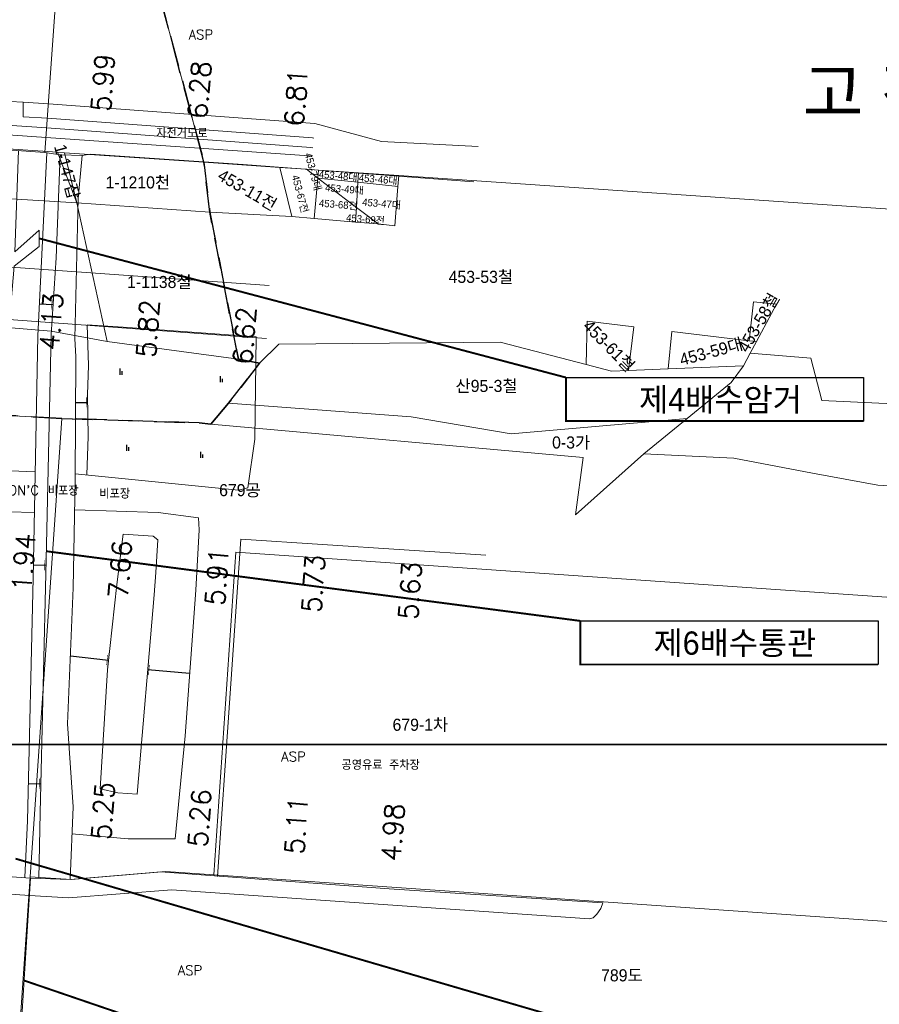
# Model space of a CAD drawing. Header units: metres. Extents: x 183400 to 184400, y 422200 to 427800.
# Tile 51 of 221: x 184110 to 184288, y 423746 to 423950. Entities that reach past the tile are written whole.
import ezdxf
from ezdxf.enums import TextEntityAlignment as Align

# ---------------------------------------------------------------- set-up
doc = ezdxf.new("R2010")
doc.units = ezdxf.units.M
doc.linetypes.add('DASHED2', pattern=[9.525, 6.35, -3.175])
for name, color, linetype in [('5212', 42, 'Continuous'), ('b', 7, 'Continuous'), ('NR', 7, 'Continuous'), ('구조물명칭_작업', 5, 'Continuous'), ('도면리-t', 252, 'Continuous'), ('동별경계', 3, 'DASHED2'), ('일람표', 7, 'Continuous'), ('횡단타점', 11, 'Continuous')]:
    doc.layers.add(name, color=color, linetype=linetype)
for name, color, linetype, lineweight in [('지번', 252, 'Continuous', 5), ('지적', 252, 'Continuous', 5), ('현황도', 7, 'Continuous', 5)]:
    doc.layers.add(name, color=color, linetype=linetype, lineweight=lineweight)
doc.layers.get('b').off()
doc.styles.add('GHS', font='ROMANS', dxfattribs={"bigfont": 'GHS'})
doc.styles.add('gwang', font='romans.shx', dxfattribs={"bigfont": ' WHGTXT.SHX'})
doc.styles.add('UPM', font='Gulim.ttf')
doc.styles.add('돋움', font='Dotum.ttf')
doc.styles.add('평면도1(프)$0$굴림', font='Gulim.ttf')

# ---------------------------------------------------------------- blocks, each defined once
blk = doc.blocks.new('b')
at = {"layer": '5212'}
for p, q in [((-0.25, 0.875), (-0.25, -0.375)), ((0.25, -0.375), (0.25, 0.375))]:
    blk.add_line(p, q, dxfattribs=at)

msp = doc.modelspace()

# ---------------------------------------------------------------- linework, layer by layer
at = {"layer": 'NR'}
for p, q in [((184114.53, 423890.95), (184117.37, 423890.77)), ((184122.02, 423870.56), (184124.52, 423870.6)), ((184113.32, 423837.04), (184115.91, 423836.98)), ((184120.95, 423818.24), (184128.81, 423817.37)), ((184145.57, 423814.64), (184136.91, 423815.39)), ((184112.25, 423791.91), (184114.86, 423791.85))]:
    msp.add_line(p, q, dxfattribs=at)
for points in [[(184117.23, 423891.83), (184117.09, 423889.73), (184117.12, 423891.84), (184116.99, 423889.74)], [(184117.36, 423892.27), (184117.17, 423889.28), (184117.26, 423892.28), (184117.06, 423889.28)], [(184117.5, 423892.71), (184117.24, 423888.82), (184117.39, 423892.72), (184117.14, 423888.83)], [(184124.29, 423871.65), (184124.33, 423869.55), (184124.18, 423871.65), (184124.22, 423869.55)], [(184124.38, 423872.1), (184124.44, 423869.1), (184124.28, 423872.1), (184124.33, 423869.1)], [(184124.48, 423872.55), (184124.55, 423868.65), (184124.38, 423872.55), (184124.45, 423868.65)], [(184115.84, 423838.48), (184115.77, 423835.48), (184115.74, 423838.48), (184115.67, 423835.48)], [(184115.96, 423838.93), (184115.87, 423835.03), (184115.85, 423838.93), (184115.76, 423835.03)], [(184115.73, 423838.03), (184115.68, 423835.93), (184115.62, 423838.04), (184115.57, 423835.94)], [(184128.71, 423818.43), (184128.48, 423816.35), (184128.61, 423818.45), (184128.38, 423816.36)], [(184128.87, 423818.87), (184128.54, 423815.89), (184128.76, 423818.88), (184128.43, 423815.9)], [(184129.02, 423819.31), (184128.59, 423815.43), (184128.92, 423819.32), (184128.49, 423815.44)], [(184136.75, 423813.44), (184137.08, 423817.33), (184136.85, 423813.43), (184137.19, 423817.32)], [(184136.89, 423813.88), (184137.15, 423816.87), (184136.99, 423813.87), (184137.25, 423816.86)], [(184137.03, 423814.32), (184137.21, 423816.41), (184137.14, 423814.31), (184137.32, 423816.41)], [(184114.91, 423793.8), (184114.82, 423789.9), (184114.8, 423793.8), (184114.71, 423789.9)], [(184114.68, 423792.91), (184114.63, 423790.81), (184114.57, 423792.91), (184114.52, 423790.81)], [(184114.79, 423793.35), (184114.72, 423790.35), (184114.69, 423793.36), (184114.62, 423790.36)]]:
    msp.add_solid(points, dxfattribs=at)
at = {"layer": '구조물명칭_작업', "ltscale": 20, "const_width": 0.4}
for points in [[(184223.27, 423875.73), (184114.49, 423904.45)], [(184284.74, 423866.73), (184223.27, 423866.73), (184223.27, 423875.73)], [(184226.26, 423825.48), (184116.1, 423839.85)], [(184287.73, 423816.48), (184226.26, 423816.48), (184226.26, 423825.48)], [(184219.94, 423744.18), (184109.62, 423776.4)], [(184225.55, 423712.26), (184111.39, 423751.25)]]:
    msp.add_lwpolyline(points, dxfattribs=at)
at = {"layer": '구조물명칭_작업', "linetype": 'Continuous'}
for points in [[(184223.27, 423875.73), (184284.74, 423875.73), (184284.74, 423866.73)], [(184226.26, 423825.48), (184287.73, 423825.48), (184287.73, 423816.48)]]:
    msp.add_lwpolyline(points, dxfattribs=at)
at = {"layer": '동별경계', "linetype": 'DASHED2'}
for points in [[(183919.36, 422200), (183983.23, 422264.19), (184005.06, 422579.57), (184028.42, 422916.95), (184030.49, 422946.88), (184094.22, 423868.64), (184119.18, 423867.3), (184147.53, 423866.35), (184149.98, 423866.13), (184153.63, 423870.43), (184160.01, 423878.68), (184155.65, 423879.54), (184149.75, 423909.83), (184148.52, 423920.17), (184139.19, 423955.37)], [(184139.19, 423955.37), (184148.52, 423920.17), (184149.75, 423909.83), (184155.65, 423879.54), (184160.01, 423878.68), (184153.63, 423870.43), (184149.98, 423866.13), (184147.53, 423866.35), (184119.18, 423867.3), (184094.22, 423868.64), (184030.49, 422946.88)]]:
    msp.add_lwpolyline(points, dxfattribs=at)
at = {"layer": '일람표'}
for points in [[(183800, 423800), (184400, 423800), (184400, 424200), (183800, 424200)], [(183800, 423400), (184400, 423400), (184400, 423800), (183800, 423800)]]:
    msp.add_lwpolyline(points, close=True, dxfattribs=at)
at = {"layer": '지적', "linetype": 'Continuous'}
for points in [[(183800, 423944.01), (183806.6, 423943.56), (183833.96, 423941.69), (183860.89, 423939.84), (183888.04, 423937.99), (183915.16, 423936.13), (183942.58, 423934.26), (183969.64, 423932.41), (183996.86, 423930.54), (184018.75, 423929.05), (184078.53, 423924.96), (184118.29, 423922.24), (184119.7, 423922.14), (184148.52, 423920.17), (184139.19, 423955.37), (184136.83, 423963.56), (184139.96, 423969.36), (184133.46, 423991.33), (184122.42, 423992.08), (184082.8, 423994.79), (184050.82, 423996.98), (183800, 424014.11)], [(184133.46, 423991.33), (184139.96, 423969.36), (184136.83, 423963.56), (184139.19, 423955.37), (184148.52, 423920.17), (184164.2, 423919.1), (184169.68, 423918.72), (184172.19, 423918.55), (184180.44, 423917.99), (184188.78, 423917.42), (184297.33, 423909.99), (184303.94, 423909.54), (184308.43, 423909.23), (184369.91, 423905.03), (184370.19, 423905.01), (184400, 423902.97)], [(184078.53, 423924.96), (184072.38, 423915.27), (184072.35, 423914.85), (184122.26, 423911.82), (184118.29, 423922.24), (184078.53, 423924.96)], [(183800, 423910.2), (183913.54, 423901.43), (183947.49, 423898.87), (183983.4, 423896), (183995.58, 423895.08), (184014.03, 423893.44), (184051.64, 423890.49), (184070.68, 423888.99), (184105.36, 423886.23), (184116.97, 423885.31), (184128.52, 423883.17), (184122.26, 423911.82), (184072.35, 423914.85), (184029.62, 423915.66), (184009.58, 423915.1), (183930.83, 423913.9), (183852.47, 423919.59), (183800, 423923.25)], [(184118.29, 423922.24), (184122.26, 423911.82), (184119.7, 423922.14), (184118.29, 423922.24)], [(184119.7, 423922.14), (184122.26, 423911.82), (184149.75, 423909.83), (184148.52, 423920.17), (184119.7, 423922.14)], [(184148.52, 423920.17), (184149.75, 423909.83), (184166.68, 423908.94), (184164.2, 423919.1), (184148.52, 423920.17)], [(184164.2, 423919.1), (184166.68, 423908.94), (184171.32, 423908.56), (184172.05, 423916.91), (184169.68, 423918.72), (184164.2, 423919.1)], [(184169.68, 423918.72), (184172.05, 423916.91), (184172.19, 423918.55), (184169.68, 423918.72)], [(184172.19, 423918.55), (184172.05, 423916.91), (184180.3, 423916.06), (184180.44, 423917.99), (184172.19, 423918.55)], [(184180.44, 423917.99), (184180.3, 423916.06), (184188.59, 423915.14), (184188.78, 423917.42), (184180.44, 423917.99)], [(184188.78, 423917.42), (184188.59, 423915.14), (184187.92, 423907.02), (184184.48, 423907.44), (184179.83, 423907.83), (184171.32, 423908.56), (184166.68, 423908.94), (184149.75, 423909.83), (184155.65, 423879.54), (184160.01, 423878.68), (184164.01, 423882.59), (184209.71, 423883.04), (184227.48, 423878.41), (184227.68, 423887.35), (184237.28, 423886.19), (184236.23, 423877.2), (184244.38, 423877.53), (184245.15, 423885.22), (184261.12, 423883.31), (184262.04, 423891.32), (184266.75, 423890.86), (184262.6, 423883.14), (184261.32, 423880.77), (184273.85, 423879.73), (184276.13, 423870.97), (184318.88, 423868.99)], [(184172.05, 423916.91), (184171.32, 423908.56), (184179.83, 423907.83), (184180.01, 423910.85), (184172.05, 423916.91)], [(184172.05, 423916.91), (184180.01, 423910.85), (184180.3, 423916.06), (184172.05, 423916.91)], [(184180.3, 423916.06), (184180.01, 423910.85), (184184.48, 423907.44), (184187.92, 423907.02), (184188.59, 423915.14), (184180.3, 423916.06)], [(184297.33, 423909.99), (184188.78, 423917.42)], [(184122.26, 423911.82), (184128.52, 423883.17), (184155.65, 423879.54), (184149.75, 423909.83), (184122.26, 423911.82)], [(183800, 423886.18), (183826.81, 423884.54), (183886.14, 423880.94), (183959.8, 423876.44), (184031.49, 423872.16), (184069.25, 423869.98), (184094.22, 423868.64), (184119.18, 423867.3), (184147.53, 423866.35), (184149.98, 423866.13), (184153.63, 423870.43), (184160.01, 423878.68), (184155.65, 423879.54), (184128.52, 423883.17), (184116.97, 423885.31), (184105.36, 423886.23), (184070.68, 423888.99), (184051.64, 423890.49), (184014.03, 423893.44), (183995.58, 423895.08), (183983.4, 423896), (183947.49, 423898.87), (183913.54, 423901.43), (183800, 423910.2)], [(184180.01, 423910.85), (184179.83, 423907.83), (184184.48, 423907.44), (184180.01, 423910.85)], [(184262.04, 423891.32), (184261.12, 423883.31), (184262.6, 423883.14), (184266.75, 423890.86), (184262.04, 423891.32)], [(184227.68, 423887.35), (184227.48, 423878.41), (184232.68, 423877.06), (184236.23, 423877.2), (184237.28, 423886.19), (184227.68, 423887.35)], [(184245.15, 423885.22), (184244.38, 423877.53), (184259.92, 423878.16), (184261.32, 423880.77), (184262.6, 423883.14), (184261.12, 423883.31), (184245.15, 423885.22)], [(184209.71, 423883.04), (184164.01, 423882.59), (184160.01, 423878.68), (184153.63, 423870.43), (184191.34, 423867.59), (184211.95, 423864.1), (184248.32, 423867.3), (184257.38, 423874.72), (184259.92, 423878.16), (184244.38, 423877.53), (184236.23, 423877.2), (184232.68, 423877.06), (184227.48, 423878.41), (184209.71, 423883.04)], [(184261.32, 423880.77), (184259.92, 423878.16), (184257.38, 423874.72), (184248.32, 423867.3), (184239.37, 423859.97), (184257.97, 423859.05), (184274.21, 423855.99), (184287.65, 423853.5), (184319.24, 423851.61), (184337.6, 423850.79), (184324.43, 423858.3), (184318.88, 423868.99), (184276.13, 423870.97), (184273.85, 423879.73), (184261.32, 423880.77)], [(184153.63, 423870.43), (184149.98, 423866.13), (184226.81, 423859.22), (184225.27, 423847.38), (184239.37, 423859.97), (184248.32, 423867.3), (184211.95, 423864.1), (184191.34, 423867.59), (184153.63, 423870.43)], [(184094.22, 423868.64), (184030.49, 422946.88), (184055.43, 422945.15), (184089.9, 423443.97), (184091.63, 423468.92), (184110.57, 423742.74), (184112.64, 423772.67), (184119.18, 423867.3), (184094.22, 423868.64)], [(184119.18, 423867.3), (184112.64, 423772.67), (184121.13, 423772.08), (184140.65, 423773.74), (184150.55, 423773.06), (184155.13, 423839.67), (184400, 423822.76)], [(184400, 423844.02), (184387.84, 423844.73), (184365.46, 423846.56), (184352.93, 423848.21), (184339.22, 423850.72), (184337.6, 423850.79), (184319.24, 423851.61), (184287.65, 423853.5), (184274.21, 423855.99), (184257.97, 423859.05), (184239.37, 423859.97), (184225.27, 423847.38), (184226.81, 423859.22), (184149.98, 423866.13), (184147.53, 423866.35), (184119.18, 423867.3)], [(184155.13, 423839.67), (184150.55, 423773.06), (184324.38, 423761.04)], [(184400, 423822.76), (184155.13, 423839.67)], [(184140.65, 423773.74), (184121.13, 423772.08), (184112.64, 423772.67), (184110.57, 423742.74), (184123.46, 423741.86), (184157.52, 423739.5), (184194.21, 423736.96), (184208.52, 423735.97), (184220.56, 423732.13), (184233.91, 423731.21), (184271.09, 423728.64), (184273.85, 423728.92), (184288.66, 423730.43), (184301.41, 423729.55), (184324.38, 423727.96)], [(184324.38, 423761.04), (184150.55, 423773.06), (184140.65, 423773.74)]]:
    msp.add_lwpolyline(points, dxfattribs=at)
at = {"layer": '현황도'}
for p, q in [((184120.62, 423991.97), (184115.7, 423922.17)), ((184115.7, 423922.17), (184081.2, 423924.68)), ((184118.85, 423921.67), (184123.43, 423921.57)), ((184131.87, 423886.13), (184124.41, 423886.61)), ((184062.95, 423775.79), (184112.74, 423772.37)), ((184112.74, 423772.37), (184110.83, 423742.67))]:
    msp.add_line(p, q, dxfattribs=at)
for points in [[(184017.95, 423935.78), (184102.88, 423929.95), (184103.07, 423932.96), (184111.17, 423932.58), (184111.17, 423929.57), (184116.2, 423929.24)], [(184116.06, 423927.24), (184017.38, 423933.9)], [(184019.46, 423932.02), (184115.92, 423925.29)], [(184111.17, 423932.58), (184116.41, 423932.21)], [(184205.13, 423923.43), (184185.22, 423924.45), (184171.43, 423928.19), (184116.41, 423932.21)], [(184171.24, 423925.14), (184170.92, 423925.22), (184116.2, 423929.24)], [(184171.04, 423923.12), (184170.58, 423923.24), (184116.06, 423927.24)], [(184170.86, 423921.3), (184170.28, 423921.46), (184115.92, 423925.29)], [(184108.31, 423856.77), (184108.06, 423883.42), (184109.34, 423898.69), (184114.49, 423902.77), (184114.49, 423906.13), (184109.48, 423901.67), (184110.24, 423922.57)], [(184111.51, 423772.57), (184112.07, 423784.23), (184113.27, 423834.28), (184114.2, 423884.34), (184116.1, 423922.1)], [(184114.44, 423772.31), (184114.72, 423785.83), (184115.94, 423838.17), (184116.96, 423884.59), (184118, 423900.42), (184118.85, 423921.67), (184115.7, 423922.17)], [(184120.9, 423772.1), (184121.5, 423787.08), (184120.36, 423804.26), (184121.54, 423832.29), (184121.97, 423854.55), (184122.05, 423879.98), (184121.88, 423883.78), (184122.55, 423912.7), (184123.41, 423921.56), (184125.12, 423921.81), (184156.65, 423919.68), (184204.28, 423916.12)], [(184012.65, 423905.33), (184161.97, 423894.72)], [(184161.44, 423883.81), (184012.1, 423894.79)], [(184124.35, 423855.62), (184124.65, 423863.52), (184124.49, 423872.21), (184124.71, 423878.18), (184124.41, 423886.61)], [(184131.87, 423886.13), (184159.31, 423884.14)], [(184121.97, 423855.85), (184155.69, 423852.5), (184157.59, 423852.94), (184159.05, 423863.01), (184159.31, 423884.14)], [(184108.42, 423853.44), (184108.59, 423856.46), (184113.68, 423856.28)], [(184108.1, 423848.03), (184113.52, 423847.83)], [(184121.28, 423781.54), (184132.87, 423780.48), (184142.56, 423780.48), (184144.63, 423801.78), (184146.82, 423831.81), (184147.56, 423844.25), (184147.38, 423846.78), (184139.06, 423847.86), (184121.85, 423848.41)], [(184130.54, 423833.01), (184128.59, 423815.39), (184127.09, 423790.79), (184130.76, 423789.97), (184134.71, 423789.7), (184138.25, 423830.88), (184138.59, 423835.47), (184139.02, 423842.22), (184138.04, 423842.99), (184131.87, 423843.41), (184130.54, 423833.01)], [(184151.36, 423772.75), (184156.13, 423842.36), (184206.74, 423839.08)], [(183987.14, 423777.53), (184112.52, 423768.83)], [(184112.74, 423772.37), (184120.9, 423772.1), (184139.66, 423773.65), (184186.75, 423770.2), (184230.92, 423767.28)], [(184230.92, 423767.28), (184230.49, 423766.1), (184229.67, 423764.92), (184228.9, 423764.22), (184228.14, 423764.01), (184141.92, 423769.95), (184120.56, 423768.31), (184112.52, 423768.83)]]:
    msp.add_lwpolyline(points, dxfattribs=at)

# ---------------------------------------------------------------- block references
at = {"layer": 'b'}
for p in [(184131.42, 423876.68), (184152.11, 423875.11), (184132.77, 423860.95), (184148.06, 423859.49)]:
    msp.add_blockref('b', p, dxfattribs=at)

# ---------------------------------------------------------------- texts
at = {"layer": '구조물명칭_작업', "linetype": 'Continuous', "style": '평면도1(프)$0$굴림'}
for s, p in [('제4배수암거', (184255.19, 423868.77)), ('제6배수통관', (184258.17, 423818.51))]:
    msp.add_text(s, height=4.8, dxfattribs=at).set_placement(p, align=Align.CENTER)
at = {"layer": '도면리-t', "style": '돋움'}
msp.add_text('고 잔 동', height=10, dxfattribs=at).set_placement((184294.62, 423934.73), align=Align.MIDDLE)
at = {"layer": '지번', "style": 'UPM'}
for s, height, rotation, p in [('1-147잡', 2.5, 285, (184120.25, 423918.22)), ('453-79대', 1.5, 285, (184171.07, 423918.22)), ('453-11전', 2.5, 330, (184157.51, 423914.47)), ('453-48대', 1.5, 355.1119, (184176.25, 423917.38)), ('453-67전', 1.5, 285, (184168.4, 423913.64)), ('453-49대', 1.5, 355.1119, (184177.56, 423914.62)), ('453-46대', 1.5, 355.1119, (184184.51, 423916.65)), ('453-68전', 1.5, 355.1119, (184176.28, 423911.43)), ('453-47대', 1.5, 355.1119, (184185.21, 423911.63)), ('453-69전', 1.5, 355.1119, (184181.89, 423908.4)), ('453-58철', 2.5, 60, (184263.06, 423887.1)), ('453-61철', 2.5, 315, (184232.17, 423882.28)), ('453-59대', 2.5, 15, (184253.26, 423881.07))]:
    msp.add_text(s, height=height, rotation=rotation, dxfattribs=at).set_placement(p, align=Align.MIDDLE_CENTER)
for s, p in [('1-1210천', (184134.88, 423916.01)), ('453-53철', (184205.71, 423896.51)), ('1-1138철', (184139.32, 423895.45)), ('산95-3철', (184206.88, 423873.99)), ('0-3가', (184224.35, 423862.32)), ('679공', (184155.96, 423852.48)), ('679-1차', (184193.22, 423804.05)), ('789도', (184234.83, 423752.32))]:
    msp.add_text(s, height=2.5, dxfattribs=at).set_placement(p, align=Align.MIDDLE_CENTER)
at = {"layer": '현황도', "style": 'GHS'}
for s, p in [('ASP', (184145.36, 423945.53)), ('자전거도로', (184138.69, 423925.15)), ("CON'C", (184106.26, 423851.47)), ('비포장', (184116.3, 423851.34)), ('비포장', (184126.93, 423850.73)), ('ASP', (184164.49, 423796.48)), ('공영유료 주차장', (184176.93, 423794.74)), ('ASP', (184143.13, 423752.36))]:
    msp.add_text(s, height=2, dxfattribs=at).set_placement(p)
at = {"layer": '횡단타점', "color": 171, "style": 'gwang'}
for s, rotation, p in [('5.99', 85.6265, (184129.65, 423936.44)), ('6.28', 85.6265, (184149.59, 423934.92)), ('6.81', 85.6265, (184169.53, 423933.39)), ('4.13', 85.791, (184119, 423887.15)), ('5.82', 85.791, (184138.95, 423885.68)), ('6.62', 85.791, (184158.9, 423884.21)), ('1.94', 85.791, (184113.29, 423837.44)), ('7.66', 85.791, (184133.23, 423835.97)), ('5.91', 85.791, (184153.18, 423834.5)), ('5.73', 85.791, (184173.12, 423833.03)), ('5.63', 85.791, (184193.07, 423831.57)), ('5.25', 85.791, (184129.69, 423786.1)), ('5.26', 85.791, (184149.63, 423784.63)), ('5.11', 85.791, (184169.58, 423783.16)), ('4.98', 85.791, (184189.52, 423781.69))]:
    msp.add_text(s, height=4, rotation=rotation, dxfattribs=at).set_placement(p, align=Align.CENTER)

doc.saveas('drawing.dxf')
